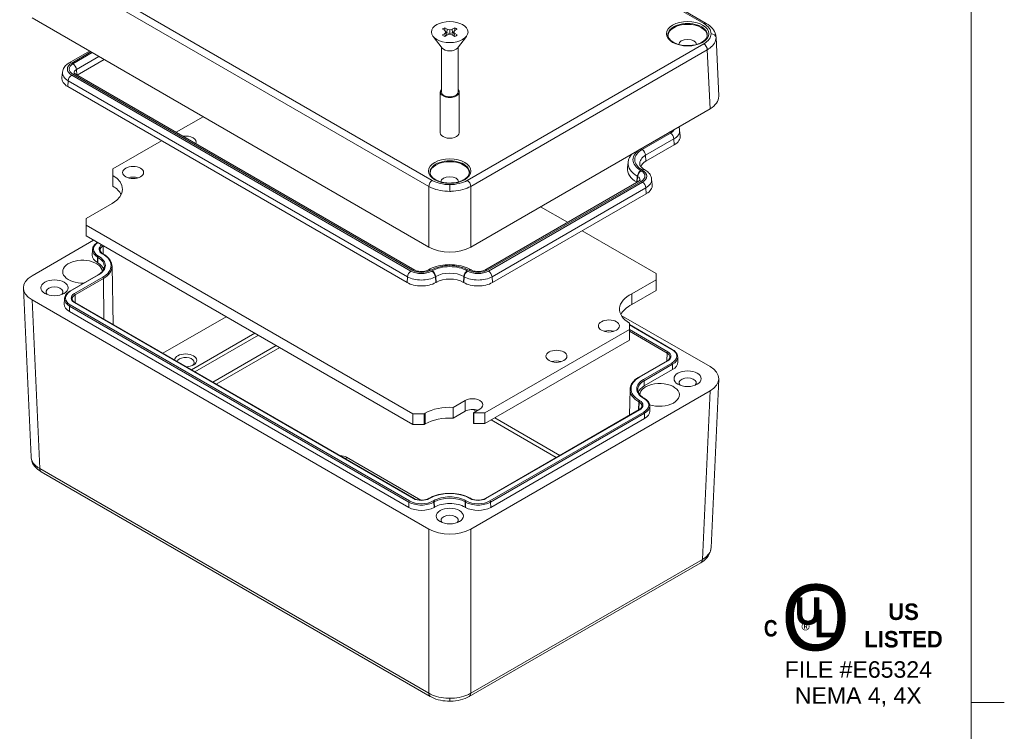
# Model space of a CAD drawing. Header units: millimetres. Extents: x 15 to 684, y 15 to 525.
# Tile 41 of 42: x 460 to 684, y 263 to 425. Entities that reach past the tile are written whole.
import ezdxf

# ---------------------------------------------------------------- set-up
doc = ezdxf.new("R2010")
doc.units = ezdxf.units.MM
doc.header["$LTSCALE"] = 2.5
for name, color, linetype, lineweight in [('Sketch Geometry (ANSI)', 7, 'Continuous', 9), ('Symbol (ANSI)', 7, 'Continuous', 9), ('Visible (ANSI)', 7, 'Continuous', 9), ('Visible Narrow (ANSI)', 7, 'Continuous', 9)]:
    doc.layers.add(name, color=color, linetype=linetype, lineweight=lineweight)
doc.styles.add('Note Text (ANSI)', font='arial.ttf')

# ---------------------------------------------------------------- blocks, each defined once
blk = doc.blocks.new('UL')
at = {"layer": 'Symbol (ANSI)', "attachment_point": 5, "style": 'Note Text (ANSI)'}
for s, insert, char_height, width in [('\\fCentury Gothic|b0|i0;\\H6.0000;O', (-3.935, 2.445), 6, 7.62513), ('\\fCentury Gothic|b1|i0;\\H1.5000;US LISTED', (4.059, 1.743), 1.5, 9.02226)]:
    blk.add_mtext(s, dxfattribs=dict(at, insert=insert, char_height=char_height, width=width))
for s, insert, char_height in [('\\fCentury Gothic|b1|i0;\\H2.5000;U', (-4.617, 3.059), 2.5), ('\\fCentury Gothic|b1|i0;\\H2.5000;L', (-3.059, 1.94), 2.5), ('\\fSwis721 Cn BT|b1|i0;\\H1.5000;C\\fSwis721 Cn BT|b1|i0;\\H2.0000;\\P', (-8.024, 1.49), 1.5), ('\\fCalibri|b0|i0;\\H1.5000;®', (-4.687, 1.15), 1.5)]:
    blk.add_mtext(s, dxfattribs=dict(at, insert=insert, char_height=char_height))
at = {"layer": 'Symbol (ANSI)', "insert": (-0.057, -3.569), "char_height": 1.5, "attachment_point": 5, "line_spacing_factor": 0.944221, "style": 'Note Text (ANSI)'}
blk.add_mtext('\\fArial|b0|i0;\\H1.5000;FILE #E65324\\PNEMA 4, 4X', dxfattribs=at)
blk = doc.blocks.new('Borders Default Border')
at = {"layer": 'Sketch Geometry (ANSI)'}
blk.add_line((270.51, 107.95), (273.526, 107.95), dxfattribs=at)
at = {"layer": 'Sketch Geometry (ANSI)', "flags": 128}
blk.add_lwpolyline([(8.89, 8.89), (8.89, 207.01), (270.51, 207.01), (270.51, 8.89), (8.89, 8.89)], dxfattribs=at)

msp = doc.modelspace()

# ---------------------------------------------------------------- linework, layer by layer
at = {"layer": 'Visible (ANSI)'}
for p, q in [((616.0411, 424.2512), (526.438, 475.9836)), ((462.7129, 425.4832), (552.9254, 373.3991)), ((556.5706, 423.2394), (557.1274, 422.9179)), ((558.266, 422.9179), (558.8228, 423.2394)), ((555.9611, 418.6376), (553.9071, 421.2893)), ((556.5706, 422.5964), (556.0137, 422.9179)), ((556.0137, 421.6176), (556.5706, 421.939)), ((556.8217, 422.2677), (556.5706, 422.5964)), ((556.5706, 421.939), (556.8217, 422.2677)), ((556.5706, 421.939), (556.6696, 421.3533)), ((557.1274, 421.6176), (556.5706, 421.2961)), ((556.8217, 422.2677), (556.9934, 421.5402)), ((556.832, 422.2241), (557.0362, 422.1061)), ((557.1274, 422.9179), (557.0362, 422.1061)), ((557.0362, 422.1061), (557.6967, 421.938)), ((557.1274, 422.9179), (557.6967, 422.7729)), ((557.6967, 421.7625), (557.1274, 421.6176)), ((557.6967, 422.7729), (558.266, 422.9179)), ((557.6967, 422.7729), (557.6967, 421.938)), ((557.6967, 421.938), (558.3572, 422.1061)), ((558.266, 421.6176), (557.6967, 421.7625)), ((558.266, 422.9179), (558.3572, 422.1061)), ((558.8228, 421.2961), (558.266, 421.6176)), ((558.3572, 422.1061), (558.5614, 422.2241)), ((558.5717, 422.2677), (558.4, 421.5402)), ((558.8228, 422.5964), (558.5717, 422.2677)), ((558.5717, 422.2677), (558.8228, 421.939)), ((558.8228, 421.939), (558.7237, 421.3533)), ((559.3797, 422.9179), (558.8228, 422.5964)), ((558.8228, 421.939), (559.3797, 421.6176)), ((559.4323, 418.6376), (561.4863, 421.2893)), ((618.2478, 421.1173), (618.8576, 407.6723)), ((555.7954, 418.8515), (555.7954, 408.6547)), ((559.5979, 418.8515), (559.5979, 408.6547)), ((471.1551, 415.2932), (475.7589, 417.9511)), ((472.9738, 412.4883), (479.0973, 416.0237)), ((469.6228, 413.189), (469.4865, 411.9197)), ((549.7334, 368.1711), (472.5704, 412.7212)), ((547.9917, 365.3218), (470.8286, 409.8719)), ((555.5479, 408.6547), (555.5479, 399.3772)), ((559.8454, 408.6547), (559.8454, 399.3772)), ((562.468, 373.3991), (616.8832, 404.8157)), ((495.4794, 399.4947), (501.603, 403.0301)), ((609.9733, 399.9618), (610.1096, 398.6925)), ((481.0503, 391.164), (492.141, 397.5672)), ((608.7675, 396.6447), (602.324, 392.9245)), ((598.2642, 392.6638), (598.1279, 391.3945)), ((481.0503, 389.6943), (481.0503, 391.164)), ((481.0503, 387.2537), (481.0503, 389.6943)), ((601.9975, 390.9973), (602.077, 390.9513)), ((600.6617, 388.3794), (565.66, 368.1711)), ((600.2557, 388.148), (600.2583, 388.1465)), ((603.6094, 388.8472), (603.7457, 387.5779)), ((602.4035, 385.5301), (567.4017, 365.3218)), ((474.9783, 379.8662), (480.958, 383.3185)), ((578.3531, 382.5703), (584.4766, 379.0349)), ((474.9783, 378.3965), (474.9783, 379.8662)), ((549.3158, 335.4778), (474.9783, 378.3965)), ((474.9783, 375.9559), (474.9783, 378.3965)), ((587.8151, 377.1075), (604.6178, 367.4064)), ((476.7053, 374.9588), (462.7129, 366.8803)), ((474.9783, 375.9559), (549.3158, 333.0372)), ((476.43, 372.746), (476.4044, 371.5489)), ((478.878, 371.8422), (478.7985, 371.8881)), ((477.5903, 369.8666), (477.6699, 369.8207)), ((480.8936, 369.0451), (481.1784, 355.7253)), ((552.8525, 368.217), (552.7729, 368.1711)), ((562.6205, 368.1711), (562.5409, 368.217)), ((604.6178, 367.4064), (604.6178, 365.9367)), ((477.7346, 367.0657), (471.291, 363.3455)), ((554.5943, 365.3678), (554.5147, 365.3218)), ((560.8787, 365.3218), (560.7991, 365.3678)), ((604.6178, 365.9367), (599.0946, 362.7479)), ((604.6178, 363.4961), (604.6178, 365.9367)), ((462.4781, 325.6688), (460.7385, 364.0237)), ((599.0946, 360.3073), (604.6178, 363.4961)), ((462.7129, 361.3709), (552.9254, 309.2867)), ((470.0661, 361.6314), (470.0405, 360.4343)), ((549.5975, 316.2235), (472.4345, 360.7736)), ((599.0946, 362.7479), (599.0946, 360.3073)), ((471.2264, 358.752), (548.3894, 314.2019)), ((492.4181, 349.236), (506.8383, 357.5615)), ((616.8832, 346.2128), (596.7062, 357.8619)), ((598.5458, 356.1086), (598.5458, 354.6389)), ((598.5458, 354.6389), (565.7115, 335.682)), ((608.3051, 350.1183), (598.5458, 355.7528)), ((598.5458, 352.1983), (598.5458, 354.6389)), ((565.7115, 333.2414), (598.5458, 352.1983)), ((607.1616, 347.5463), (600.7181, 343.8262)), ((609.53, 348.4042), (609.5556, 347.2071)), ((601.9262, 341.8046), (608.3697, 345.5248)), ((617.118, 305.0012), (618.8576, 343.3561)), ((562.468, 309.2867), (616.8832, 340.7033)), ((598.7025, 341.029), (598.5768, 335.1496)), ((558.4571, 336.9388), (561.1779, 338.5097)), ((601.9411, 339.0037), (601.8616, 339.0497)), ((558.4571, 334.4982), (558.4571, 336.9388)), ((561.1779, 336.069), (558.4571, 334.4982)), ((564.5522, 336.5615), (563.0958, 335.7206)), ((600.7977, 336.4318), (565.7959, 316.2235)), ((603.1661, 337.2896), (603.1917, 336.0925)), ((551.8613, 335.4778), (549.3158, 335.4778)), ((549.3158, 333.0372), (549.3158, 335.4778)), ((552.1228, 335.6287), (551.8613, 335.4778)), ((551.8613, 333.0372), (551.8613, 335.4778)), ((563.0958, 335.7206), (563.0958, 333.28)), ((563.1659, 333.2414), (563.1659, 335.682)), ((565.7115, 335.682), (563.1659, 335.682)), ((565.7115, 333.2414), (565.7115, 335.682)), ((567.004, 314.2019), (602.0058, 334.4102)), ((549.3158, 333.0372), (551.8613, 333.0372)), ((551.8613, 333.0372), (552.1228, 333.1881)), ((563.1659, 333.2414), (565.7115, 333.2414)), ((551.1336, 315.8325), (534.2296, 325.5921)), ((553.2744, 271.214), (464.8009, 322.2942)), ((552.9884, 316.2694), (552.9088, 316.2235)), ((562.4845, 316.2235), (562.405, 316.2694)), ((554.117, 314.2019), (554.1965, 314.2479)), ((561.1969, 314.2479), (561.2764, 314.2019)), ((614.7952, 301.6267), (562.1189, 271.214))]:
    msp.add_line(p, q, dxfattribs=at)
for centre, major_axis in [((557.6967, 422.2677), (-4.1513, 0)), ((485.6953, 390.3488), (-2.386, 0)), ((467.8057, 364.1256), (-3.0938, 0)), ((593.9008, 355.4541), (-2.386, 0)), ((581.9593, 348.5596), (-2.386, 0)), ((611.7904, 343.458), (-3.0938, 0)), ((557.6967, 312.227), (-3.0938, 0))]:
    msp.add_ellipse(centre, major_axis=major_axis, ratio=0.57735027, dxfattribs=at)
for centre, major_axis, ratio, start_param, end_param in [((557.6967, 422.2677), (2.025, 0), 0.57735027, 2.16050344, 2.55188554), ((557.6967, 422.2677), (2.025, 0), 0.57735027, 0.58970711, 0.98108922), ((611.7904, 421.4406), (4.4705, 0), 0.57735027, 0.00281782, 3.13877484), ((557.6967, 422.2677), (-2.025, 0), 0.57735027, 0.58970711, 0.98108922), ((557.6967, 422.2677), (-2.025, 0), 0.57735027, 2.16050344, 2.55188554), ((611.7904, 419.4439), (2.025, 0), 0.57735027, 0.00424268, 3.13734997), ((557.6967, 419.0857), (-1.9012, 0), 0.57735027, 0.42053434, 2.72105832), ((474.0902, 411.755), (-4.6125, 0), 0.57735027, 6.22128195, 7.06858347), ((557.6967, 408.6547), (2.1487, 0), 0.57735027, 2.65689691, 6.76788105), ((557.6967, 408.6547), (1.9013, 0), 0.57735027, 3.14159265, 6.28318531), ((612.1053, 407.5704), (-6.7546, 0), 0.57695479, 2.35653711, 3.16775467), ((497.6368, 397.2433), (2.386, 0), 0.57735027, 6.04030687, 8.09686007), ((557.6967, 399.3772), (2.1487, 0), 0.57735027, 3.14159265, 6.28318531), ((605.506, 398.5277), (4.6125, 0), 0.57735027, 5.49778714, 6.34508866), ((557.6967, 390.2096), (4.4705, 0), 0.57735027, 0.00281782, 3.13877484), ((605.4264, 391.1333), (-4.3875, 0), 0.57735027, 5.49778714, 6.0568856), ((475.3895, 386.5335), (7.875, 0), 0.57735027, 5.49778714, 7.05186841), ((605.4264, 391.1333), (-7.3125, 0), 0.57735027, 6.22128195, 7.06858347), ((485.6953, 387.9082), (-2.386, 0), 0.57735027, 4.22989867, 5.1948793), ((557.6967, 388.2129), (2.025, 0), 0.57735027, 0.00424268, 3.13734997), ((599.142, 387.4132), (4.6125, 0), 0.57735027, 5.49778714, 6.34508866), ((475.3895, 384.0929), (7.875, 0), 0.57735027, 0.27172914, 0.7686831), ((557.6967, 376.1576), (-6.75, 0), 0.57774602, 0.78574078, 2.35585187), ((474.1697, 367.7998), (4.5, 0), 0.57735027, 0.00775627, 4.79025752), ((480.4541, 371.52), (-4.05, 0), 0.57735027, 6.2708424, 7.06858347), ((474.1697, 367.7998), (4.95, 0), 0.57735027, 0.20330622, 0.78539816), ((467.4908, 364.1256), (-6.7546, 0), 0.57695479, 5.49812976, 7.06824085), ((551.2532, 367.2049), (-4.6125, 0), 0.57735027, 0.78539816, 2.35619449), ((557.6967, 363.5766), (-4.3875, 0), 0.57735027, 3.92699082, 5.49778714), ((564.1402, 367.2049), (-4.6125, 0), 0.57735027, 0.78539816, 2.35619449), ((467.8057, 363.1907), (1.9488, 0), 0.57735027, 5.76030413, 9.94765913), ((604.1882, 359.2804), (-7.875, 0), 0.57735027, 5.41578069, 7.05522943), ((474.0902, 360.4054), (-4.05, 0), 0.57735027, 6.2708424, 7.06858347), ((604.1882, 356.8398), (-7.875, 0), 0.57735027, 5.41578069, 6.01145617), ((593.9008, 353.0135), (-2.386, 0), 0.57735027, 4.22989867, 5.1948793), ((497.6368, 347.6375), (-2.5312, 0), 0.57735027, 1.60242663, 6.251555), ((497.6368, 347.17), (1.9588, 0), 0.57735027, 5.63496022, 9.27309987), ((581.9593, 346.119), (-2.386, 0), 0.57735027, 4.22989867, 5.1948793), ((605.506, 347.1782), (4.05, 0), 0.57735027, 5.49778714, 6.29552822), ((612.1053, 343.458), (-6.7546, 0), 0.57695479, 2.35653711, 3.9266482), ((611.7904, 342.5232), (1.9488, 0), 0.57735027, 5.76030413, 9.94765913), ((605.4264, 339.7838), (-4.95, 0), 0.57735027, 5.49778714, 6.07987909), ((605.4264, 339.7838), (4.5, 0), 0.57735027, 4.17899563, 9.41702169), ((562.865, 337.5356), (2.386, 0), 0.57735027, 5.49778714, 8.6393798), ((557.6913, 332.4138), (-7.875, 0), 0.57735027, 4.61498084, 5.49778714), ((562.865, 335.095), (-2.386, 0), 0.57735027, 4.18253303, 5.49778714), ((599.142, 336.0636), (4.05, 0), 0.57735027, 5.49778714, 6.29552822), ((557.6913, 329.9732), (7.875, 0), 0.57735027, 1.47338819, 2.35619449), ((557.6913, 332.4138), (-7.875, 0), 0.57735027, 3.94370588, 3.95600918), ((557.6913, 329.9732), (7.875, 0), 0.57735027, 0.80211323, 0.81441652), ((532.6386, 324.6735), (-2.25, 0), 0.57735027, 3.92699082, 4.67937691), ((551.2532, 315.8553), (4.05, 0), 0.57735027, 3.92699082, 5.49778714), ((557.6967, 312.227), (4.95, 0), 0.57735027, 0.78539816, 2.35619449), ((564.1402, 315.8553), (4.05, 0), 0.57735027, 3.92699082, 5.49778714), ((557.6967, 311.2922), (1.9488, 0), 0.57735027, 5.76030413, 9.94765913), ((557.6967, 312.0452), (6.75, 0), 0.57774602, 3.92733343, 5.49744453)]:
    msp.add_ellipse(centre, major_axis=major_axis, ratio=ratio, start_param=start_param, end_param=end_param, dxfattribs=at)
for points in [[(556.5574, 422.604), (556.5629, 422.9141), (556.5706, 423.2394)], [(558.836, 422.604), (558.8305, 422.9141), (558.8228, 423.2394)]]:
    msp.add_open_spline(points, degree=2, dxfattribs=at)
for points, knots in [([(616.0411, 424.2512), (616.5941, 423.9319), (617.0749, 423.5428), (617.8144, 422.6494), (618.0794, 422.1268), (618.2213, 421.4285), (618.2407, 421.2726), (618.2478, 421.1163)], [0, 0, 0, 0, 0.19703092, 0.19703092, 0.394549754, 0.394549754, 0.450154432, 0.450154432, 0.450154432, 0.450154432]), ([(607.3102, 421.5428), (607.328, 421.266), (607.4362, 420.9842), (607.8251, 420.4741), (608.0769, 420.247), (608.6968, 419.8501), (609.0597, 419.6788), (609.8683, 419.4054), (610.3143, 419.3037), (611.2444, 419.1832), (611.7286, 419.1648), (612.6833, 419.2145), (613.1535, 419.2827), (614.0283, 419.4969), (614.4331, 419.6426), (615.1347, 419.9913), (615.4318, 420.1938), (615.8962, 420.6288), (616.0617, 420.8604), (616.2247, 421.2418), (616.2609, 421.3926), (616.2705, 421.5428)], [0.82246455, 0.82246455, 0.82246455, 0.82246455, 1.20006823, 1.20006823, 1.51921703, 1.51921703, 1.82652512, 1.82652512, 2.13535273, 2.13535273, 2.44611274, 2.44611274, 2.75723969, 2.75723969, 3.06702108, 3.06702108, 3.37454976, 3.37454976, 3.68501556, 3.68501556, 3.88992443, 3.88992443, 3.88992443, 3.88992443]), ([(471.1551, 415.2932), (471, 415.2036), (470.8516, 415.105), (470.5715, 414.8881), (470.4397, 414.7697), (470.1972, 414.511), (470.0865, 414.3705), (469.8936, 414.0668), (469.8116, 413.9033), (469.686, 413.5574), (469.6427, 413.375), (469.6228, 413.189)], [3.141592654, 3.141592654, 3.141592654, 3.141592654, 3.286291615, 3.286291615, 3.430990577, 3.430990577, 3.575689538, 3.575689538, 3.7203885, 3.7203885, 3.865087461, 3.865087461, 3.865087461, 3.865087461]), ([(472.2654, 412.9844), (472.2654, 412.9844), (472.2676, 412.9786), (472.2832, 412.9541), (472.2977, 412.9342), (472.3445, 412.8844), (472.3766, 412.8545), (472.4597, 412.7902), (472.5107, 412.7557), (472.5704, 412.7212)], [4.14690499, 4.14690499, 4.14690499, 4.14690499, 4.278292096, 4.278292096, 4.422991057, 4.422991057, 4.567690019, 4.567690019, 4.71238898, 4.71238898, 4.71238898, 4.71238898]), ([(609.9733, 399.9618), (609.9534, 400.1478), (609.9101, 400.3302), (609.8223, 400.572), (609.7943, 400.6394), (609.7635, 400.7051)], [0.847301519, 0.847301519, 0.847301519, 0.847301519, 0.992000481, 0.992000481, 1.049613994, 1.049613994, 1.049613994, 1.049613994]), ([(599.0872, 394.5412), (598.98, 394.4107), (598.8809, 394.2747), (598.65, 393.911), (598.5319, 393.675), (598.353, 393.182), (598.2922, 392.9249), (598.2642, 392.6638)], [3.483783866, 3.483783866, 3.483783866, 3.483783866, 3.575689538, 3.575689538, 3.7203885, 3.7203885, 3.865087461, 3.865087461, 3.865087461, 3.865087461]), ([(600.911, 392.2459), (600.9179, 392.1818), (600.9329, 392.1152), (600.9854, 391.9704), (601.0232, 391.8923), (601.1292, 391.7255), (601.1974, 391.6368), (601.3681, 391.4547), (601.4705, 391.3613), (601.7093, 391.1764), (601.8456, 391.0849), (601.9975, 390.9973)], [3.988894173, 3.988894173, 3.988894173, 3.988894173, 4.133593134, 4.133593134, 4.278292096, 4.278292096, 4.422991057, 4.422991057, 4.567690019, 4.567690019, 4.71238898, 4.71238898, 4.71238898, 4.71238898]), ([(553.2165, 390.3118), (553.2343, 390.035), (553.3426, 389.7532), (553.7315, 389.2431), (553.9832, 389.016), (554.6031, 388.6191), (554.966, 388.4478), (555.7747, 388.1744), (556.2206, 388.0727), (557.1507, 387.9522), (557.635, 387.9338), (558.5896, 387.9835), (559.0598, 388.0517), (559.9347, 388.2659), (560.3395, 388.4116), (561.041, 388.7603), (561.3381, 388.9628), (561.8025, 389.3978), (561.968, 389.6294), (562.131, 390.0108), (562.1672, 390.1616), (562.1769, 390.3118)], [0.82246455, 0.82246455, 0.82246455, 0.82246455, 1.20006823, 1.20006823, 1.51921703, 1.51921703, 1.82652512, 1.82652512, 2.13535273, 2.13535273, 2.44611274, 2.44611274, 2.75723969, 2.75723969, 3.06702108, 3.06702108, 3.37454976, 3.37454976, 3.68501556, 3.68501556, 3.88992443, 3.88992443, 3.88992443, 3.88992443]), ([(603.6094, 388.8472), (603.5894, 389.0332), (603.5461, 389.2156), (603.4206, 389.5615), (603.3385, 389.725), (603.1457, 390.0287), (603.035, 390.1692), (602.7925, 390.4279), (602.6607, 390.5463), (602.3805, 390.7632), (602.2321, 390.8618), (602.077, 390.9513)], [0.847301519, 0.847301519, 0.847301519, 0.847301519, 0.992000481, 0.992000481, 1.136699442, 1.136699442, 1.281398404, 1.281398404, 1.426097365, 1.426097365, 1.570796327, 1.570796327, 1.570796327, 1.570796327]), ([(600.6617, 388.3794), (600.7215, 388.4139), (600.7724, 388.4483), (600.8555, 388.5127), (600.8877, 388.5426), (600.9344, 388.5924), (600.949, 388.6123), (600.9645, 388.6368), (600.9667, 388.6426), (600.9667, 388.6426)], [0, 0, 0, 0, 0.144698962, 0.144698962, 0.289397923, 0.289397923, 0.434096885, 0.434096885, 0.565483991, 0.565483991, 0.565483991, 0.565483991]), ([(477.6124, 374.4351), (477.4814, 374.3572), (477.3589, 374.2734), (477.1215, 374.0857), (477.0087, 373.9806), (476.8104, 373.7585), (476.7248, 373.6416), (476.5843, 373.3981), (476.5294, 373.2714), (476.4537, 373.0119), (476.4329, 372.8791), (476.43, 372.746)], [3.156621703, 3.156621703, 3.156621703, 3.156621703, 3.296203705, 3.296203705, 3.450814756, 3.450814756, 3.605425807, 3.605425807, 3.760036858, 3.760036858, 3.914647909, 3.914647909, 3.914647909, 3.914647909]), ([(478.1787, 372.7011), (478.1799, 372.6468), (478.1882, 372.5924), (478.2204, 372.4822), (478.2443, 372.4264), (478.309, 372.3142), (478.3499, 372.2578), (478.4492, 372.1467), (478.5076, 372.0919), (478.641, 371.9864), (478.716, 371.9357), (478.7985, 371.8881)], [3.939333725, 3.939333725, 3.939333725, 3.939333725, 4.093944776, 4.093944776, 4.248555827, 4.248555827, 4.403166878, 4.403166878, 4.557777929, 4.557777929, 4.71238898, 4.71238898, 4.71238898, 4.71238898]), ([(480.8936, 369.0451), (480.889, 369.2585), (480.8558, 369.4716), (480.7338, 369.8896), (480.6451, 370.0944), (480.4167, 370.4904), (480.2769, 370.6815), (479.9509, 371.0463), (479.7648, 371.2201), (479.3511, 371.5471), (479.1236, 371.7004), (478.878, 371.8422)], [0.797741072, 0.797741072, 0.797741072, 0.797741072, 0.952352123, 0.952352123, 1.106963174, 1.106963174, 1.261574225, 1.261574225, 1.416185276, 1.416185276, 1.570796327, 1.570796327, 1.570796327, 1.570796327]), ([(477.7346, 367.0657), (477.9154, 367.1701), (478.0812, 367.282), (478.3787, 367.5172), (478.5105, 367.6406), (478.7374, 367.8945), (478.8325, 368.0251), (478.9852, 368.2898), (479.0428, 368.4237), (479.1212, 368.6924), (479.142, 368.8271), (479.1449, 368.9617)], [0, 0, 0, 0, 0.154611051, 0.154611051, 0.309222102, 0.309222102, 0.463833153, 0.463833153, 0.618444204, 0.618444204, 0.773055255, 0.773055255, 0.773055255, 0.773055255]), ([(549.7334, 368.1711), (549.8305, 368.1151), (549.9508, 368.0592), (550.2355, 367.9583), (550.4021, 367.9142), (550.7664, 367.8491), (550.9652, 367.8292), (551.37, 367.8203), (551.576, 367.8318), (551.9662, 367.8844), (552.1506, 367.9252), (552.4723, 368.0251), (552.611, 368.0835), (552.7406, 368.1528), (552.7571, 368.1619), (552.7729, 368.1711)], [4.71238898, 4.71238898, 4.71238898, 4.71238898, 4.94739555, 4.94739555, 5.19741045, 5.19741045, 5.45962321, 5.45962321, 5.72706902, 5.72706902, 5.99149947, 5.99149947, 6.24481999, 6.24481999, 6.28318531, 6.28318531, 6.28318531, 6.28318531]), ([(562.5409, 368.217), (562.0042, 368.5269), (561.4039, 368.7765), (560.1226, 369.1534), (559.4415, 369.2804), (558.0512, 369.4075), (557.3422, 369.4075), (555.9518, 369.2804), (555.2708, 369.1534), (553.9895, 368.7765), (553.3892, 368.5269), (552.8525, 368.217)], [1.57079633, 1.57079633, 1.57079633, 1.57079633, 1.88495559, 1.88495559, 2.19911486, 2.19911486, 2.51327412, 2.51327412, 2.82743339, 2.82743339, 3.14159265, 3.14159265, 3.14159265, 3.14159265]), ([(562.6205, 368.1711), (562.7175, 368.1151), (562.8378, 368.0592), (563.1225, 367.9583), (563.2891, 367.9142), (563.6535, 367.8491), (563.8523, 367.8292), (564.257, 367.8203), (564.463, 367.8318), (564.8533, 367.8844), (565.0376, 367.9252), (565.3593, 368.0251), (565.498, 368.0835), (565.6277, 368.1528), (565.6441, 368.1619), (565.66, 368.1711)], [4.71238898, 4.71238898, 4.71238898, 4.71238898, 4.94739555, 4.94739555, 5.19741045, 5.19741045, 5.45962321, 5.45962321, 5.72706902, 5.72706902, 5.99149947, 5.99149947, 6.24481999, 6.24481999, 6.28318531, 6.28318531, 6.28318531, 6.28318531]), ([(471.291, 363.3455), (471.1439, 363.2606), (471.0071, 363.1685), (470.7576, 362.9712), (470.6448, 362.866), (470.4464, 362.644), (470.3608, 362.5271), (470.2203, 362.2835), (470.1654, 362.1569), (470.0897, 361.8974), (470.0689, 361.7646), (470.0661, 361.6314)], [3.141592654, 3.141592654, 3.141592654, 3.141592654, 3.296203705, 3.296203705, 3.450814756, 3.450814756, 3.605425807, 3.605425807, 3.760036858, 3.760036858, 3.914647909, 3.914647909, 3.914647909, 3.914647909]), ([(471.8147, 361.5866), (471.8159, 361.5322), (471.8243, 361.4778), (471.8564, 361.3676), (471.8803, 361.3118), (471.945, 361.1996), (471.9859, 361.1433), (472.0852, 361.0321), (472.1436, 360.9773), (472.277, 360.8719), (472.3521, 360.8212), (472.4345, 360.7736)], [3.939333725, 3.939333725, 3.939333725, 3.939333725, 4.093944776, 4.093944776, 4.248555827, 4.248555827, 4.403166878, 4.403166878, 4.557777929, 4.557777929, 4.71238898, 4.71238898, 4.71238898, 4.71238898]), ([(609.53, 348.4042), (609.5272, 348.5373), (609.5064, 348.6701), (609.4307, 348.9296), (609.3758, 349.0563), (609.2353, 349.2998), (609.1497, 349.4167), (608.9513, 349.6388), (608.8386, 349.7439), (608.589, 349.9412), (608.4522, 350.0333), (608.3051, 350.1183)], [0.797741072, 0.797741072, 0.797741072, 0.797741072, 0.952352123, 0.952352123, 1.106963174, 1.106963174, 1.261574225, 1.261574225, 1.416185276, 1.416185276, 1.570796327, 1.570796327, 1.570796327, 1.570796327]), ([(607.1616, 347.5463), (607.244, 347.5939), (607.3191, 347.6446), (607.4525, 347.7501), (607.5109, 347.8049), (607.6102, 347.916), (607.6511, 347.9724), (607.7158, 348.0846), (607.7397, 348.1404), (607.7718, 348.2505), (607.7802, 348.305), (607.7814, 348.3593)], [6.283185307, 6.283185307, 6.283185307, 6.283185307, 6.437796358, 6.437796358, 6.592407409, 6.592407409, 6.74701846, 6.74701846, 6.901629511, 6.901629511, 7.056240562, 7.056240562, 7.056240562, 7.056240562]), ([(600.7181, 343.8262), (600.4726, 343.6844), (600.245, 343.5311), (599.8313, 343.204), (599.6452, 343.0303), (599.3192, 342.6655), (599.1795, 342.4743), (598.951, 342.0784), (598.8623, 341.8735), (598.7404, 341.4556), (598.7071, 341.2425), (598.7025, 341.029)], [3.141592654, 3.141592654, 3.141592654, 3.141592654, 3.296203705, 3.296203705, 3.450814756, 3.450814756, 3.605425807, 3.605425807, 3.760036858, 3.760036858, 3.914647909, 3.914647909, 3.914647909, 3.914647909]), ([(600.4512, 340.9457), (600.4541, 340.811), (600.4749, 340.6763), (600.5533, 340.4077), (600.611, 340.2737), (600.7636, 340.0091), (600.8587, 339.8785), (601.0856, 339.6245), (601.2174, 339.5012), (601.5149, 339.266), (601.6807, 339.1541), (601.8616, 339.0497)], [3.939333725, 3.939333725, 3.939333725, 3.939333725, 4.093944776, 4.093944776, 4.248555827, 4.248555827, 4.403166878, 4.403166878, 4.557777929, 4.557777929, 4.71238898, 4.71238898, 4.71238898, 4.71238898]), ([(603.1661, 337.2896), (603.1632, 337.4228), (603.1425, 337.5556), (603.0667, 337.8151), (603.0118, 337.9417), (602.8713, 338.1853), (602.7857, 338.3021), (602.5874, 338.5242), (602.4746, 338.6294), (602.225, 338.8267), (602.0883, 338.9188), (601.9411, 339.0037)], [0.797741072, 0.797741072, 0.797741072, 0.797741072, 0.952352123, 0.952352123, 1.106963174, 1.106963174, 1.261574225, 1.261574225, 1.416185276, 1.416185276, 1.570796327, 1.570796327, 1.570796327, 1.570796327]), ([(600.7977, 336.4318), (600.8801, 336.4794), (600.9551, 336.5301), (601.0885, 336.6355), (601.1469, 336.6903), (601.2462, 336.8015), (601.2871, 336.8578), (601.3519, 336.97), (601.3757, 337.0258), (601.4079, 337.136), (601.4163, 337.1904), (601.4174, 337.2447)], [6.283185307, 6.283185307, 6.283185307, 6.283185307, 6.437796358, 6.437796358, 6.592407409, 6.592407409, 6.74701846, 6.74701846, 6.901629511, 6.901629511, 7.056240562, 7.056240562, 7.056240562, 7.056240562]), ([(464.8009, 322.2942), (464.2286, 322.6247), (463.7249, 323.0341), (462.9495, 323.9859), (462.6678, 324.5456), (462.5107, 325.3015), (462.4881, 325.4745), (462.4791, 325.6481)], [0, 0, 0, 0, 0.198685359, 0.198685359, 0.394314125, 0.394314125, 0.450986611, 0.450986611, 0.450986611, 0.450986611]), ([(549.5975, 316.2235), (549.7592, 316.1301), (549.9496, 316.0489), (550.3701, 315.9219), (550.6005, 315.8763), (551.0776, 315.8273), (551.3243, 315.8242), (551.8069, 315.8612), (552.0427, 315.9014), (552.477, 316.0197), (552.6756, 316.0975), (552.8675, 316.2), (552.8884, 316.2117), (552.9088, 316.2235)], [4.71238898, 4.71238898, 4.71238898, 4.71238898, 5.01572056, 5.01572056, 5.32172046, 5.32172046, 5.62998088, 5.62998088, 5.9384006, 5.9384006, 6.24480669, 6.24480669, 6.28318531, 6.28318531, 6.28318531, 6.28318531]), ([(562.405, 316.2694), (561.906, 316.5575), (561.3324, 316.7976), (560.0893, 317.1633), (559.4199, 317.2887), (558.0479, 317.4142), (557.3455, 317.4142), (555.9735, 317.2887), (555.3041, 317.1633), (554.0609, 316.7976), (553.4873, 316.5575), (552.9884, 316.2694)], [1.57079633, 1.57079633, 1.57079633, 1.57079633, 1.88495559, 1.88495559, 2.19911486, 2.19911486, 2.51327412, 2.51327412, 2.82743339, 2.82743339, 3.14159265, 3.14159265, 3.14159265, 3.14159265]), ([(562.4845, 316.2235), (562.6463, 316.1301), (562.8366, 316.0489), (563.2572, 315.9219), (563.4875, 315.8763), (563.9646, 315.8273), (564.2113, 315.8242), (564.6939, 315.8612), (564.9297, 315.9014), (565.364, 316.0197), (565.5627, 316.0975), (565.7545, 316.2), (565.7754, 316.2117), (565.7959, 316.2235)], [4.71238898, 4.71238898, 4.71238898, 4.71238898, 5.01572056, 5.01572056, 5.32172046, 5.32172046, 5.62998088, 5.62998088, 5.9384006, 5.9384006, 6.24480669, 6.24480669, 6.28318531, 6.28318531, 6.28318531, 6.28318531]), ([(617.118, 305.0022), (617.0979, 304.5595), (616.9877, 304.1188), (616.613, 303.293), (616.3376, 302.9015), (615.6624, 302.2026), (615.2513, 301.89), (614.7952, 301.6267)], [0, 0, 0, 0, 0.144463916, 0.144463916, 0.295697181, 0.295697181, 0.454020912, 0.454020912, 0.454020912, 0.454020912]), ([(557.6967, 270.132), (556.9781, 270.132), (556.251, 270.2079), (554.8698, 270.5057), (554.2015, 270.7352), (553.4951, 271.0909), (553.3834, 271.1511), (553.2744, 271.214)], [0, 0, 0, 0, 0.191615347, 0.191615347, 0.3878522, 0.3878522, 0.42568105, 0.42568105, 0.42568105, 0.42568105]), ([(562.1189, 271.214), (561.5305, 270.8743), (560.8544, 270.6096), (559.4297, 270.2492), (558.663, 270.1492), (557.8339, 270.1327), (557.7653, 270.132), (557.6967, 270.132)], [0, 0, 0, 0, 0.204251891, 0.204251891, 0.407162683, 0.407162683, 0.425450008, 0.425450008, 0.425450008, 0.425450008])]:
    msp.add_open_spline(points, degree=3, knots=knots, dxfattribs=at)
at = {"layer": 'Visible Narrow (ANSI)'}
for p, q in [((615.4786, 424.1955), (525.8755, 475.9279)), ((552.9254, 387.1859), (463.3223, 438.9182)), ((464.1175, 440.2719), (553.7206, 388.5395)), ((561.6728, 388.5395), (615.4786, 419.6043)), ((476.0884, 417.7609), (471.7176, 415.2374)), ((472.0079, 415.0698), (476.3787, 417.5933)), ((477.8973, 416.7165), (472.8004, 413.7738)), ((616.2738, 418.2507), (562.468, 387.1859)), ((616.8832, 404.8157), (616.2738, 418.2507)), ((471.7176, 412.4979), (548.8807, 367.9478)), ((549.1709, 368.1154), (472.0079, 412.6655)), ((472.8004, 413.7738), (472.8902, 412.5366)), ((470.9252, 411.2018), (470.8286, 409.8719)), ((548.0882, 366.6518), (470.9252, 411.2018)), ((607.5882, 399.4382), (601.1447, 395.7181)), ((601.435, 395.5505), (607.8785, 399.2706)), ((608.6709, 397.9746), (602.2274, 394.2544)), ((608.6709, 397.9746), (608.7675, 396.6447)), ((602.2274, 394.2544), (602.324, 392.9245)), ((601.1447, 390.774), (601.2242, 390.728)), ((601.5145, 390.8956), (601.435, 390.9416)), ((557.6967, 387.5884), (557.6967, 386.0548)), ((601.2242, 388.3237), (566.2225, 368.1154)), ((566.5127, 367.9478), (601.5145, 388.1561)), ((600.3522, 389.4779), (600.2557, 388.148)), ((600.4318, 389.432), (600.342, 388.1948)), ((600.4318, 389.432), (600.3522, 389.4779)), ((552.9254, 373.3991), (552.9254, 387.1859)), ((562.468, 387.1859), (562.468, 373.3991)), ((602.307, 386.86), (567.3052, 366.6518)), ((602.307, 386.86), (602.4035, 385.5301)), ((478.7655, 371.8311), (478.686, 371.877)), ((478.9118, 373.6849), (478.845, 373.6463)), ((478.872, 371.8457), (478.845, 373.6463)), ((477.6084, 371.0744), (477.5903, 369.8666)), ((477.688, 371.0284), (477.6084, 371.0744)), ((477.688, 371.0284), (477.6699, 369.8207)), ((477.7675, 371.3467), (477.8471, 371.3008)), ((553.415, 368.1613), (553.3354, 368.1154)), ((553.6257, 367.9478), (553.7053, 367.9937)), ((561.6881, 367.9937), (561.7677, 367.9478)), ((562.058, 368.1154), (561.9784, 368.1613)), ((477.8471, 367.0546), (471.4035, 363.3344)), ((472.322, 362.8041), (478.7655, 366.5243)), ((478.9246, 366.2519), (472.4811, 362.5318)), ((479.064, 356.946), (478.9246, 366.2519)), ((548.0882, 366.6518), (547.9917, 365.3218)), ((554.4977, 366.6977), (554.4182, 366.6518)), ((554.4182, 366.6518), (554.5147, 365.3218)), ((554.4977, 366.6977), (554.5943, 365.3678)), ((560.8957, 366.6977), (560.7991, 365.3678)), ((560.9752, 366.6518), (560.8787, 365.3218)), ((560.9752, 366.6518), (560.8957, 366.6977)), ((567.3052, 366.6518), (567.4017, 365.3218)), ((462.7129, 361.3709), (464.4519, 323.0309)), ((549.485, 316.2123), (472.322, 360.7624)), ((472.5081, 360.7311), (472.4811, 362.5318)), ((471.2445, 359.9598), (471.2264, 358.752)), ((548.4075, 315.4097), (471.2445, 359.9598)), ((471.4035, 360.2322), (548.5666, 315.6821)), ((608.1926, 350.1071), (598.5458, 355.6767)), ((598.5458, 354.6161), (607.2741, 349.5769)), ((607.115, 349.3045), (598.5458, 354.252)), ((498.9606, 345.4587), (513.3807, 353.7842)), ((514.1692, 353.329), (499.749, 345.0035)), ((503.8101, 342.6589), (518.2303, 350.9844)), ((519.0188, 350.5291), (504.5986, 342.2036)), ((607.2741, 347.5352), (600.8306, 343.815)), ((607.0881, 347.5039), (607.115, 349.3045)), ((601.7491, 343.2848), (608.1926, 347.0049)), ((608.3516, 346.7326), (601.9081, 343.0124)), ((608.3516, 346.7326), (608.3697, 345.5248)), ((601.9081, 343.0124), (601.9262, 341.8046)), ((615.1442, 302.3633), (616.8832, 340.7033)), ((561.1779, 338.5097), (561.1779, 336.069)), ((600.6432, 336.3426), (600.6715, 338.2359)), ((600.7511, 338.19), (600.6715, 338.2359)), ((600.7241, 336.3893), (600.7511, 338.19)), ((600.8306, 338.5082), (600.9102, 338.4623)), ((601.8286, 338.9926), (601.7491, 339.0385)), ((563.6958, 336.0671), (562.9972, 336.4704)), ((600.9102, 336.4206), (565.9084, 316.2123)), ((566.8268, 315.6821), (601.8286, 335.8904)), ((552.1228, 333.1881), (552.1228, 335.6287)), ((601.9877, 335.618), (566.9859, 315.4097)), ((581.9309, 325.539), (567.1507, 334.0724)), ((567.9392, 334.5276), (582.7194, 325.9943)), ((601.9877, 335.618), (602.0058, 334.4102)), ((464.4519, 323.0309), (552.9254, 271.9507)), ((553.1009, 316.2583), (553.0213, 316.2123)), ((562.372, 316.2123), (562.2925, 316.2583)), ((548.4075, 315.4097), (548.3894, 314.2019)), ((553.9398, 315.6821), (554.0193, 315.728)), ((554.1784, 315.4556), (554.0989, 315.4097)), ((554.0989, 315.4097), (554.117, 314.2019)), ((554.1784, 315.4556), (554.1965, 314.2479)), ((561.215, 315.4556), (561.1969, 314.2479)), ((561.2945, 315.4097), (561.215, 315.4556)), ((561.2945, 315.4097), (561.2764, 314.2019)), ((561.374, 315.728), (561.4536, 315.6821)), ((566.9859, 315.4097), (567.004, 314.2019)), ((552.9254, 271.9507), (552.9254, 309.2867)), ((562.468, 309.2867), (562.468, 271.9507)), ((562.468, 271.9507), (615.1442, 302.3633)), ((557.6967, 270.7949), (557.6967, 270.132))]:
    msp.add_line(p, q, dxfattribs=at)
for centre in [(611.7904, 421.8999), (557.6967, 390.6689)]:
    msp.add_ellipse(centre, major_axis=(4.8203, 0), ratio=0.57735027, dxfattribs=at)
for centre, major_axis, ratio, start_param, end_param in [((611.7904, 421.6388), (4.4832, 0), 0.57735027, 6.24611892, 9.46184434), ((615.4786, 423.277), (0.5625, 0.9743), 0.57735027, 0, 0.78539816), ((617.1259, 420.9813), (1.125, 0), 0.81649658, 0.03701557, 1.57079633), ((615.4786, 418.6857), (0.5625, -0.9743), 0.57735027, 0.8115781, 2.35619449), ((474.0902, 413.8677), (-3.3553, 0), 0.57735027, 5.49778714, 7.06858347), ((474.0902, 413.8677), (-2.9447, 0), 0.57735027, 5.49778714, 7.06858347), ((471.7176, 414.3189), (-0.5625, 0.9743), 0.57735027, 5.49778714, 6.28318531), ((472.0079, 414.1513), (-0.5625, 0.9743), 0.57735027, 4.01425728, 5.49778714), ((474.0902, 413.0292), (-4.476, 0), 0.57735027, 6.22128195, 7.06858347), ((471.7176, 411.5793), (-0.5625, -0.9743), 0.57735027, 3.92699082, 5.41052068), ((472.0079, 411.7469), (0.5625, 0.9743), 0.57735027, 0, 0.78539816), ((474.0902, 413.0292), (-1.824, 0), 0.57735027, 5.49778714, 6.33120456), ((607.5882, 398.5197), (-0.5625, 0.9743), 0.57735027, 5.49778714, 5.50982091), ((605.506, 400.6404), (-2.9447, 0), 0.57735027, 2.35619449, 2.45182966), ((605.506, 400.6404), (3.3553, 0), 0.57735027, 5.49778714, 6.00594228), ((607.8785, 398.3521), (-0.5625, 0.9743), 0.57735027, 4.01425728, 5.49778714), ((605.506, 399.8019), (4.476, 0), 0.57735027, 5.49778714, 6.34508866), ((605.4264, 393.246), (-6.0553, 0), 0.57735027, 5.49778714, 7.06858347), ((605.4264, 393.246), (-5.6447, 0), 0.57735027, 5.49778714, 7.06858347), ((605.4264, 392.4075), (-4.524, 0), 0.57735027, 5.49778714, 6.34508866), ((601.1447, 394.7995), (-0.5625, 0.9743), 0.57735027, 5.49778714, 5.50982091), ((601.435, 394.6319), (-0.5625, 0.9743), 0.57735027, 4.01425728, 5.49778714), ((557.6967, 390.4078), (4.4832, 0), 0.57735027, 6.24611892, 9.46184434), ((605.4264, 392.4075), (-7.176, 0), 0.57735027, 6.22128195, 7.06858347), ((601.1447, 389.8554), (-0.5625, -0.9743), 0.57735027, 3.92699082, 5.41052068), ((601.2242, 389.8095), (-0.5625, -0.9743), 0.57735027, 3.92699082, 5.41052068), ((599.142, 389.5259), (2.9447, 0), 0.57735027, 5.49778714, 7.06858347), ((601.435, 390.023), (0.5625, 0.9743), 0.57735027, 0, 0.78539816), ((601.5145, 389.9771), (0.5625, 0.9743), 0.57735027, 0, 0.78539816), ((599.142, 389.5259), (3.3553, 0), 0.57735027, 5.49778714, 7.06858347), ((553.7206, 387.621), (-0.5625, -0.9743), 0.57735027, 3.92699082, 5.47160721), ((561.6728, 387.621), (0.5625, -0.9743), 0.57735027, 0.8115781, 2.35619449), ((599.142, 388.6874), (1.824, 0), 0.57735027, 6.23516606, 7.06858347), ((601.2242, 387.4051), (-0.5625, 0.9743), 0.57735027, 5.49778714, 6.28318531), ((601.5145, 387.2375), (0.5625, -0.9743), 0.57735027, 0.87266463, 2.35619449), ((599.142, 388.6874), (4.476, 0), 0.57735027, 5.49778714, 6.34508866), ((480.4541, 372.8978), (-3.7994, 0), 0.57735027, 5.53112147, 7.06858347), ((480.4541, 372.7173), (-4.0244, 0), 0.57735027, 6.2708424, 7.06858347), ((480.4541, 372.8978), (-2.5006, 0), 0.57735027, 5.54844871, 7.06858347), ((480.4541, 372.7173), (-2.2756, 0), 0.57735027, 5.49778714, 6.29552822), ((478.686, 371.6933), (0.1125, 0.1949), 0.57735027, 0, 0.78539816), ((478.7655, 371.6473), (0.1125, 0.1949), 0.57735027, 0, 0.78539816), ((474.1697, 369.1777), (6.4994, 0), 0.57735027, 5.49778714, 7.06858347), ((478.686, 373.735), (-0.1125, 0.1949), 0.57735027, 3.94444411, 4.37948259), ((477.7675, 371.163), (0.1125, 0.1949), 0.57735027, 0.78539816, 2.3387412), ((477.8471, 371.1171), (0.1125, 0.1949), 0.57735027, 0.78539816, 2.3387412), ((474.1697, 368.9972), (4.9756, 0), 0.57735027, 6.2708424, 7.06858347), ((474.1697, 369.1777), (5.2006, 0), 0.57735027, 5.49778714, 7.06858347), ((557.6967, 365.6893), (-6.0553, 0), 0.57735027, 3.92699082, 5.49778714), ((474.1697, 368.9972), (6.7244, 0), 0.57735027, 5.49778714, 6.29552822), ((548.8807, 367.0292), (-0.5625, -0.9743), 0.57735027, 3.92699082, 5.41052068), ((551.2532, 369.3176), (3.3553, 0), 0.57735027, 3.92699082, 5.49778714), ((549.1709, 367.1968), (0.5625, 0.9743), 0.57735027, 0, 0.78539816), ((551.2532, 369.3176), (-2.9447, 0), 0.57735027, 0.78539816, 2.35619449), ((553.3354, 367.1968), (-0.5625, 0.9743), 0.57735027, 5.49778714, 6.28318531), ((553.415, 367.2427), (-0.5625, 0.9743), 0.57735027, 5.49778714, 6.28318531), ((553.6257, 367.0292), (0.5625, -0.9743), 0.57735027, 0.87266463, 2.35619449), ((557.6967, 365.6893), (5.6447, 0), 0.57735027, 0.78539816, 2.35619449), ((553.7053, 367.0752), (0.5625, -0.9743), 0.57735027, 0.87266463, 2.35619449), ((557.6967, 364.8508), (-4.524, 0), 0.57735027, 3.92699082, 5.49778714), ((561.6881, 367.0752), (-0.5625, -0.9743), 0.57735027, 3.92699082, 5.41052068), ((561.7677, 367.0292), (-0.5625, -0.9743), 0.57735027, 3.92699082, 5.41052068), ((564.1402, 369.3176), (3.3553, 0), 0.57735027, 3.92699082, 5.49778714), ((561.9784, 367.2427), (0.5625, 0.9743), 0.57735027, 0, 0.78539816), ((562.058, 367.1968), (0.5625, 0.9743), 0.57735027, 0, 0.78539816), ((564.1402, 369.3176), (-2.9447, 0), 0.57735027, 0.78539816, 2.35619449), ((566.2225, 367.1968), (-0.5625, 0.9743), 0.57735027, 5.49778714, 6.28318531), ((566.5127, 367.0292), (0.5625, -0.9743), 0.57735027, 0.87266463, 2.35619449), ((477.8471, 366.8708), (-0.1125, 0.1949), 0.57735027, 5.49778714, 6.28318531), ((478.7655, 366.3406), (0.1125, -0.1949), 0.57735027, 0.80285146, 2.35619449), ((551.2532, 368.4791), (-4.476, 0), 0.57735027, 0.78539816, 2.35619449), ((564.1402, 368.4791), (-4.476, 0), 0.57735027, 0.78539816, 2.35619449), ((474.0902, 361.7833), (-3.7994, 0), 0.57735027, 5.49778714, 7.06858347), ((471.4035, 363.1507), (-0.1125, 0.1949), 0.57735027, 5.49778714, 6.28318531), ((474.0902, 361.7833), (-2.5006, 0), 0.57735027, 5.49778714, 7.06858347), ((472.322, 362.6204), (0.1125, -0.1949), 0.57735027, 0.80285146, 2.35619449), ((474.0902, 361.6028), (-4.0244, 0), 0.57735027, 6.2708424, 7.06858347), ((474.0902, 361.6028), (-2.2756, 0), 0.57735027, 5.49778714, 6.29552822), ((472.322, 360.5787), (0.1125, 0.1949), 0.57735027, 0, 0.78539816), ((471.4035, 360.0484), (0.1125, 0.1949), 0.57735027, 0.78539816, 2.3387412), ((607.2741, 349.3932), (0.1125, 0.1949), 0.57735027, 0.78539816, 2.3387412), ((605.506, 348.556), (2.5006, 0), 0.57735027, 5.49778714, 7.06858347), ((608.1926, 349.9234), (0.1125, 0.1949), 0.57735027, 0, 0.78539816), ((605.506, 348.556), (3.7994, 0), 0.57735027, 5.49778714, 7.06858347), ((605.506, 348.3755), (2.2756, 0), 0.57735027, 6.2708424, 7.06858347), ((607.2741, 347.3515), (-0.1125, 0.1949), 0.57735027, 5.49778714, 6.28318531), ((605.506, 348.3755), (4.0244, 0), 0.57735027, 5.49778714, 6.29552822), ((608.1926, 346.8212), (0.1125, -0.1949), 0.57735027, 0.80285146, 2.35619449), ((605.4264, 341.1616), (-6.4994, 0), 0.57735027, 5.49778714, 7.06858347), ((605.4264, 341.1616), (-5.2006, 0), 0.57735027, 5.49778714, 7.06858347), ((605.4264, 340.9811), (-4.9756, 0), 0.57735027, 5.49778714, 6.29552822), ((600.8306, 343.6313), (-0.1125, 0.1949), 0.57735027, 5.49778714, 6.28318531), ((601.7491, 343.101), (0.1125, -0.1949), 0.57735027, 0.80285146, 2.35619449), ((605.4264, 340.9811), (-6.7244, 0), 0.57735027, 6.2708424, 7.06858347), ((600.8306, 338.3245), (-0.1125, -0.1949), 0.57735027, 3.92699082, 5.48033385), ((600.9102, 338.2786), (-0.1125, -0.1949), 0.57735027, 3.92699082, 5.48033385), ((599.142, 337.261), (2.2756, 0), 0.57735027, 6.2708424, 7.06858347), ((599.142, 337.4415), (2.5006, 0), 0.57735027, 5.49778714, 7.06858347), ((601.7491, 338.8548), (0.1125, 0.1949), 0.57735027, 0, 0.78539816), ((601.8286, 338.8089), (0.1125, 0.1949), 0.57735027, 0, 0.78539816), ((599.142, 337.4415), (3.7994, 0), 0.57735027, 5.49778714, 7.06858347), ((600.9102, 336.2369), (-0.1125, 0.1949), 0.57735027, 5.49778714, 6.28318531), ((601.8286, 335.7066), (0.1125, -0.1949), 0.57735027, 0.80285146, 2.35619449), ((599.142, 337.261), (4.0244, 0), 0.57735027, 5.49778714, 6.29552822), ((533.865, 325.5653), (-0.2812, -0.4871), 0.57735027, 1.16116267, 1.94467764), ((465.6447, 323.7557), (-0.8437, -1.4614), 0.57735027, 5.52396708, 6.28318531), ((549.485, 316.0286), (0.1125, 0.1949), 0.57735027, 0, 0.78539816), ((551.2532, 317.2332), (-2.5006, 0), 0.57735027, 0.78539816, 2.35619449), ((553.0213, 316.0286), (-0.1125, 0.1949), 0.57735027, 5.49778714, 6.28318531), ((553.1009, 316.0745), (-0.1125, 0.1949), 0.57735027, 5.49778714, 6.28318531), ((557.6967, 313.6049), (-6.4994, 0), 0.57735027, 3.92699082, 5.49778714), ((557.6967, 313.6049), (5.2006, 0), 0.57735027, 0.78539816, 2.35619449), ((557.6967, 313.4244), (-4.9756, 0), 0.57735027, 3.92699082, 5.49778714), ((562.2925, 316.0745), (0.1125, 0.1949), 0.57735027, 0, 0.78539816), ((562.372, 316.0286), (0.1125, 0.1949), 0.57735027, 0, 0.78539816), ((564.1402, 317.2332), (-2.5006, 0), 0.57735027, 0.78539816, 2.35619449), ((565.9084, 316.0286), (-0.1125, 0.1949), 0.57735027, 5.49778714, 6.28318531), ((548.5666, 315.4984), (0.1125, 0.1949), 0.57735027, 0.78539816, 2.3387412), ((551.2532, 317.0527), (-4.0244, 0), 0.57735027, 0.78539816, 2.35619449), ((551.2532, 317.2332), (3.7994, 0), 0.57735027, 3.92699082, 5.49778714), ((553.9398, 315.4984), (-0.1125, 0.1949), 0.57735027, 3.94444411, 5.49778714), ((554.0193, 315.5443), (-0.1125, 0.1949), 0.57735027, 3.94444411, 5.49778714), ((561.374, 315.5443), (0.1125, 0.1949), 0.57735027, 0.78539816, 2.3387412), ((561.4536, 315.4984), (0.1125, 0.1949), 0.57735027, 0.78539816, 2.3387412), ((564.1402, 317.0527), (-4.0244, 0), 0.57735027, 0.78539816, 2.35619449), ((564.1402, 317.2332), (3.7994, 0), 0.57735027, 3.92699082, 5.49778714), ((566.8268, 315.4984), (-0.1125, 0.1949), 0.57735027, 3.94444411, 5.49778714), ((613.9514, 303.0881), (0.8437, -1.4614), 0.57735027, 0, 0.75921822), ((554.1182, 272.6755), (-0.8437, -1.4614), 0.57735027, 5.52396708, 6.28318531), ((561.2752, 272.6755), (0.8437, -1.4614), 0.57735027, 0, 0.75921822)]:
    msp.add_ellipse(centre, major_axis=major_axis, ratio=ratio, start_param=start_param, end_param=end_param, dxfattribs=at)
for points, knots in [([(617.1259, 421.8999), (617.1259, 422.3249), (616.9795, 422.7496), (616.4161, 423.5348), (615.9993, 423.8949), (615.4786, 424.1955)], [0, 0, 0, 0, 0.392527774, 0.392527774, 0.785055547, 0.785055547, 0.785055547, 0.785055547]), ([(615.4786, 419.6043), (615.9993, 419.9049), (616.4161, 420.265), (616.9795, 421.0502), (617.1259, 421.4749), (617.1259, 421.8999)], [5.49812976, 5.49812976, 5.49812976, 5.49812976, 5.890657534, 5.890657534, 6.283185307, 6.283185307, 6.283185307, 6.283185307]), ([(618.2501, 421.0153), (618.2501, 420.188), (617.7437, 419.3083), (616.8508, 418.6331), (616.6711, 418.4973), (616.4777, 418.3694), (616.2738, 418.2507)], [0, 0, 0, 0, 0.653574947, 0.653574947, 0.653574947, 0.785055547, 0.785055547, 0.785055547, 0.785055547]), ([(553.7206, 388.5395), (554.2413, 388.2389), (554.865, 387.9983), (556.225, 387.673), (556.9606, 387.5884), (557.6967, 387.5884)], [5.49812976, 5.49812976, 5.49812976, 5.49812976, 5.890657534, 5.890657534, 6.283185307, 6.283185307, 6.283185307, 6.283185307]), ([(557.6967, 387.5884), (558.4328, 387.5884), (559.1684, 387.673), (560.5284, 387.9983), (561.1521, 388.2389), (561.6728, 388.5395)], [0, 0, 0, 0, 0.392527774, 0.392527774, 0.785055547, 0.785055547, 0.785055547, 0.785055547]), ([(557.6967, 386.0548), (556.2636, 386.0548), (554.7435, 386.3451), (553.5826, 386.8558), (553.349, 386.9585), (553.1293, 387.0692), (552.9254, 387.1859)], [0, 0, 0, 0, 0.653574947, 0.653574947, 0.653574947, 0.785055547, 0.785055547, 0.785055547, 0.785055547]), ([(562.468, 387.1859), (561.4543, 386.6059), (560.0214, 386.1962), (558.5692, 386.0874), (558.2771, 386.0655), (557.985, 386.0548), (557.6967, 386.0548)], [5.49812976, 5.49812976, 5.49812976, 5.49812976, 6.151704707, 6.151704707, 6.151704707, 6.283185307, 6.283185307, 6.283185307, 6.283185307]), ([(462.4783, 325.6688), (462.5179, 324.8721), (463.0187, 324.0419), (463.875, 323.4059), (464.0546, 323.2724), (464.248, 323.1471), (464.4519, 323.0309)], [0.026776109, 0.026776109, 0.026776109, 0.026776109, 0.653574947, 0.653574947, 0.653574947, 0.785055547, 0.785055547, 0.785055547, 0.785055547]), ([(615.1442, 302.3633), (616.1576, 302.9409), (616.8743, 303.7624), (617.0637, 304.5997), (617.094, 304.7338), (617.1119, 304.868), (617.118, 305.0012)], [5.49812976, 5.49812976, 5.49812976, 5.49812976, 6.151704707, 6.151704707, 6.151704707, 6.256409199, 6.256409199, 6.256409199, 6.256409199]), ([(552.9254, 271.9507), (553.939, 271.358), (555.372, 270.9383), (556.8242, 270.8279), (557.1163, 270.8057), (557.4084, 270.7949), (557.6967, 270.7949)], [5.49812976, 5.49812976, 5.49812976, 5.49812976, 6.151704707, 6.151704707, 6.151704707, 6.283185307, 6.283185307, 6.283185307, 6.283185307]), ([(557.6967, 270.7949), (559.1298, 270.7949), (560.6499, 271.0906), (561.8108, 271.6132), (562.0444, 271.7183), (562.2641, 271.8315), (562.468, 271.9507)], [0, 0, 0, 0, 0.653574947, 0.653574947, 0.653574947, 0.785055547, 0.785055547, 0.785055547, 0.785055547])]:
    msp.add_open_spline(points, degree=3, knots=knots, dxfattribs=at)
msp.add_open_spline([(618.2478, 421.1163), (618.2494, 421.0826), (618.2501, 421.0489), (618.2501, 421.0153)], degree=3, dxfattribs=at)

# ---------------------------------------------------------------- block references
at = {"xscale": 2.5, "yscale": 2.5, "zscale": 2.5}
for name, p in [('Borders Default Border', (0, 0)), ('UL', (650.7481, 282.9682))]:
    msp.add_blockref(name, p, dxfattribs=at)

doc.saveas('drawing.dxf')
